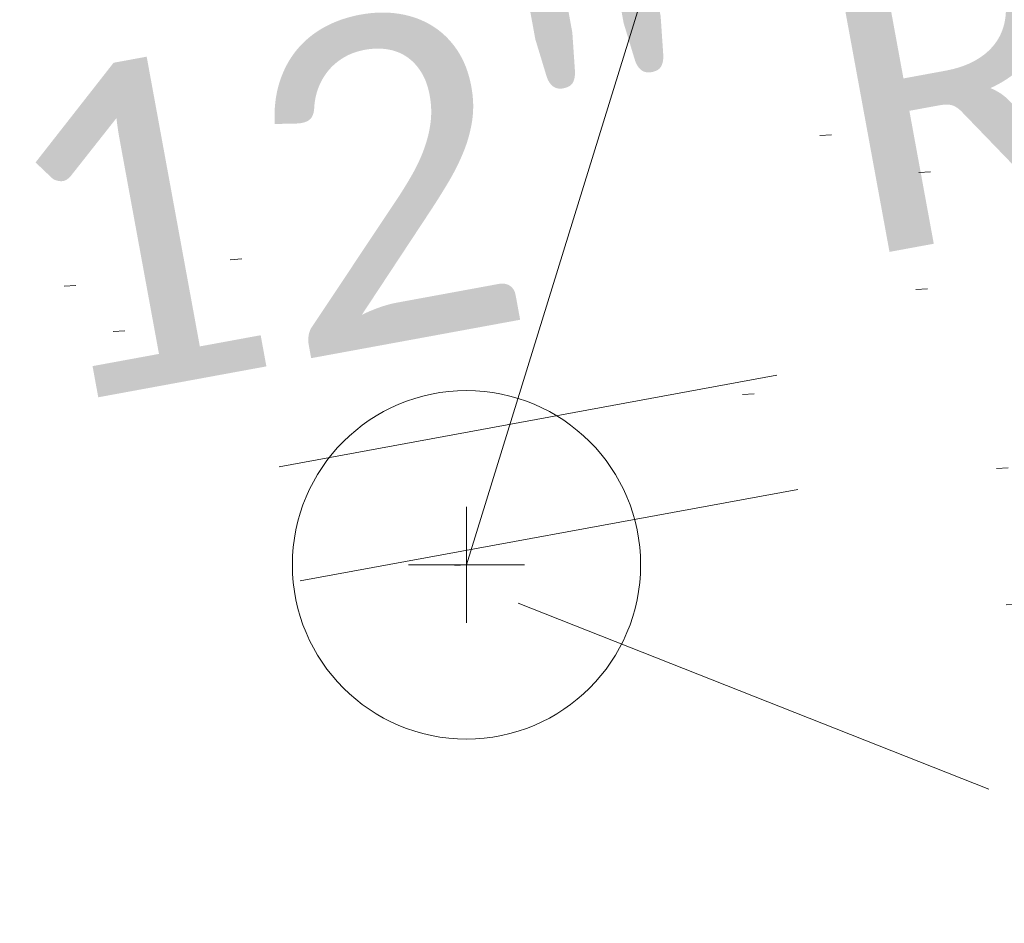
# Model space of a CAD drawing. Extents: x 413123 to 1465301, y 377724 to 504150.
# Tile 87 of 256: x 1463401 to 1463410, y 433210 to 433218. Entities that reach past the tile are written whole.
import ezdxf

# ---------------------------------------------------------------- set-up
doc = ezdxf.new("R2010")
doc.units = 0
doc.header["$MEASUREMENT"] = 0
for name, pattern in [('CENTER LINE DOUBLE SOLID', [0]), ('DGN Style 1', [8.732639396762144, 0.01453018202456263, -8.71810921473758]), ('DGN Style 3', [20.34225483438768, 14.53018202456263, -5.812072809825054]), ('DGN Style 5', [10.171127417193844, 4.35905460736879, -5.812072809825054])]:
    doc.linetypes.add(name, pattern=pattern)
for name, color, linetype, lineweight in [('DR_X_Storm_Sewer', 151, 'DGN Style 5', 0), ('DR_X_Text', 7, 'Continuous', 0), ('GE_X_Cells', 40, 'Continuous', 0), ('PM_X_CL_Double_Solid', 40, 'CENTER LINE DOUBLE SOLID', 0), ('PV_X_Curb', 120, 'DGN Style 1', 0), ('PV_X_EOP', 7, 'DGN Style 3', 0), ('PV_X_Walk', 120, 'DGN Style 5', 0)]:
    doc.layers.add(name, color=color, linetype=linetype, lineweight=lineweight)
doc.layers.add('SV_Observation (Construction)', color=97, linetype='DGN Style 1', lineweight=0, transparency=0.9)
doc.layers.add('SV_X_Shot_Marker (Construction)', color=40, linetype='Continuous', lineweight=0, transparency=0.5)
doc.styles.add('X_Straight-Normal LS 0.50', font='calibril.ttf', dxfattribs={"height": 0.13999972})

# ---------------------------------------------------------------- blocks, each defined once
blk = doc.blocks.new('SVPT_2828')
at = {"layer": 'SV_X_Shot_Marker (Construction)', "transparency": 33554495}
for p, q in [((1.455191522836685e-11, 0.02499999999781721), (1.455191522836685e-11, -0.02500000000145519)), ((-0.02499999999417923, 0), (0.02500000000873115, 0))]:
    blk.add_line(p, q, dxfattribs=at)
blk.add_point((1.455191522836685e-11, 0), dxfattribs=at)
blk = doc.blocks.new('PC_79')
at = {"layer": 'GE_X_Cells', "color": 52, "linetype": 'Continuous', "lineweight": 0}
blk.add_circle((1.455191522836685e-11, 0), 0.075, dxfattribs=at)

msp = doc.modelspace()

# ---------------------------------------------------------------- linework, layer by layer
at = {"layer": 'DR_X_Storm_Sewer'}
for p, q in [((1463417.7085773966, 433216.8592482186, 572.1412678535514), (1463382.7057670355, 433210.4314338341, 572.1412678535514)), ((1463417.8891943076, 433215.8756946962, 572.1412678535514), (1463382.8863839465, 433209.4478803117, 572.1412678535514))]:
    msp.add_line(p, q, dxfattribs=at)
at = {"layer": 'PM_X_CL_Double_Solid', "extrusion": (-0.0008370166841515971, 0.004423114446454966, 0.9999898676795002), "elevation": 1263.666290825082, "flags": 128}
msp.add_lwpolyline([(1463407.952801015, 433223.9280147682), (1463406.618943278, 433217.2829012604), (1463404.997703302, 433212.0384904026)], dxfattribs=at)
at = {"layer": 'PV_X_Curb'}
for points, knots in [([(1463034.114341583, 433358.5354235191, 570.967442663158), (1463034.382762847, 433357.8525596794, 570.9829174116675), (1463034.902669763, 433356.6746703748, 570.9791408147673), (1463036.322057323, 433354.5205973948, 570.6849760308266), (1463037.748960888, 433352.2020754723, 570.6878951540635), (1463040.018756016, 433349.1857511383, 570.9427811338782), (1463042.639031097, 433346.7780487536, 570.7955674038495), (1463044.970687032, 433345.5933757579, 570.8824061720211), (1463045.921303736, 433345.2188641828, 570.878208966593), (1463051.106075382, 433343.1762354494, 570.8553169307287), (1463056.290847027, 433341.1336067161, 570.8324248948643), (1463061.475618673, 433339.0909779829, 570.809532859), (1463062.018547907, 433338.9041474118, 570.7725412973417), (1463062.561477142, 433338.7173168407, 570.7355497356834), (1463063.104406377, 433338.5304862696, 570.6985581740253), (1463069.657625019, 433335.9461940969, 570.7210719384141), (1463076.21084366, 433333.3619019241, 570.7435857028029), (1463082.764062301, 433330.7776097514, 570.7660994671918), (1463087.246478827, 433329.0023655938, 570.8028168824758), (1463091.728895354, 433327.2271214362, 570.8395342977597), (1463096.211311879, 433325.4518772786, 570.8762517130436), (1463096.878442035, 433325.1897515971, 570.9638925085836), (1463097.545572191, 433324.9276259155, 571.0515333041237), (1463098.212702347, 433324.6655002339, 571.1391740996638), (1463104.831686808, 433322.094946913, 571.1640382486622), (1463111.45067127, 433319.524393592, 571.1889023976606), (1463118.069655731, 433316.953840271, 571.2137665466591), (1463125.957183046, 433313.9138789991, 571.1851535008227), (1463133.844710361, 433310.8739177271, 571.1565404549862), (1463141.732237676, 433307.8339564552, 571.1279274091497), (1463145.767175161, 433306.241790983, 571.1313455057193), (1463149.802112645, 433304.6496255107, 571.134763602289), (1463153.83705013, 433303.0574600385, 571.1381816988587), (1463154.355066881, 433302.8054079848, 571.0924572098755), (1463154.873083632, 433302.5533559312, 571.0467327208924), (1463155.391100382, 433302.3013038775, 571.0010082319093), (1463159.740180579, 433300.5574304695, 571.007755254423), (1463164.089260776, 433298.8135570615, 571.0145022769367), (1463168.438340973, 433297.0696836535, 571.0212492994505), (1463173.76020955, 433294.9893866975, 571.0517121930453), (1463179.082078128, 433292.9090897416, 571.0821750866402), (1463184.403946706, 433290.8287927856, 571.1126379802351), (1463184.927832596, 433290.6024130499, 571.183469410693), (1463185.451718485, 433290.3760333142, 571.254300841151), (1463185.975604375, 433290.1496535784, 571.3251322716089), (1463193.283059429, 433287.4009373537, 571.3274320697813), (1463200.590514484, 433284.6522211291, 571.3297318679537), (1463207.897969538, 433281.9035049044, 571.3320316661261), (1463214.611583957, 433279.3049910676, 571.3660593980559), (1463221.325198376, 433276.7064772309, 571.4000871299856), (1463228.038812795, 433274.1079633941, 571.4341148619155), (1463234.876881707, 433271.4003319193, 571.5030017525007), (1463241.714950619, 433268.6927004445, 571.5718886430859), (1463248.553019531, 433265.9850689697, 571.6407755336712), (1463252.53367608, 433264.4224603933, 571.6987979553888), (1463256.514332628, 433262.8598518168, 571.7568203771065), (1463260.494989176, 433261.2972432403, 571.8148427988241), (1463261.18962272, 433261.0748617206, 571.7422662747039), (1463261.884256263, 433260.8524802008, 571.6696897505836), (1463262.578889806, 433260.6300986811, 571.5971132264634), (1463267.974277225, 433258.4984942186, 571.5913249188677), (1463273.369664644, 433256.3668897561, 571.5855366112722), (1463278.765052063, 433254.2352852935, 571.5797483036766), (1463284.039124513, 433252.1341649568, 571.626583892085), (1463289.313196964, 433250.0330446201, 571.6734194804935), (1463294.587269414, 433247.9319242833, 571.7202550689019), (1463295.147837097, 433247.7325865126, 571.8045569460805), (1463295.70840478, 433247.533248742, 571.8888588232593), (1463296.268972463, 433247.3339109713, 571.9731607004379), (1463303.262539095, 433244.6091737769, 572.0038664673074), (1463310.256105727, 433241.8844365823, 572.034572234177), (1463317.249672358, 433239.1596993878, 572.0652780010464), (1463324.8255847, 433236.206749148, 572.1003223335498), (1463332.401497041, 433233.2537989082, 572.1353666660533), (1463339.977409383, 433230.3008486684, 572.1704109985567), (1463346.624217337, 433227.6724527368, 572.1699621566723), (1463353.271025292, 433225.044056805, 572.1695133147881), (1463359.917833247, 433222.4156608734, 572.1690644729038), (1463363.666535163, 433220.9685334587, 572.1740861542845), (1463367.415237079, 433219.521406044, 572.1791078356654), (1463371.163938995, 433218.0742786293, 572.1841295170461), (1463371.754596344, 433217.8301906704, 572.1047293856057), (1463372.345253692, 433217.5861027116, 572.0253292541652), (1463372.935911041, 433217.3420147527, 571.9459291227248), (1463380.338603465, 433214.4611246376, 571.9041823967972), (1463387.741295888, 433211.5802345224, 571.8624356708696), (1463395.143988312, 433208.6993444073, 571.8206889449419), (1463403.121855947, 433205.5721027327, 571.8539167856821), (1463411.099723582, 433202.4448610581, 571.8871446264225), (1463419.077591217, 433199.3176193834, 571.9203724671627), (1463419.407565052, 433199.1647159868, 571.9396248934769), (1463419.737538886, 433199.0118125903, 571.9588773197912), (1463420.067512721, 433198.8589091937, 571.9781297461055)], [0, 0, 0, 0, 0.004163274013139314, 0.007301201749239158, 0.0146979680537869, 0.01957460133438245, 0.02877745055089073, 0.03448275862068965, 0.03448275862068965, 0.03448275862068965, 0.06896551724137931, 0.06896551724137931, 0.06896551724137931, 0.1034482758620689, 0.1034482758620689, 0.1034482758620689, 0.1379310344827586, 0.1379310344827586, 0.1379310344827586, 0.1724137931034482, 0.1724137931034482, 0.1724137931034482, 0.2068965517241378, 0.2068965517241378, 0.2068965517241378, 0.2413793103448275, 0.2413793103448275, 0.2413793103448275, 0.2758620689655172, 0.2758620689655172, 0.2758620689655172, 0.3103448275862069, 0.3103448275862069, 0.3103448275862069, 0.3448275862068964, 0.3448275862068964, 0.3448275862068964, 0.3793103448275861, 0.3793103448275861, 0.3793103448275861, 0.4137931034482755, 0.4137931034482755, 0.4137931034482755, 0.4482758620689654, 0.4482758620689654, 0.4482758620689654, 0.4827586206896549, 0.4827586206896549, 0.4827586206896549, 0.5172413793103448, 0.5172413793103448, 0.5172413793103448, 0.5517241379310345, 0.5517241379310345, 0.5517241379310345, 0.5862068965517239, 0.5862068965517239, 0.5862068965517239, 0.6206896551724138, 0.6206896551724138, 0.6206896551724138, 0.6551724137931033, 0.6551724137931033, 0.6551724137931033, 0.6896551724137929, 0.6896551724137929, 0.6896551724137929, 0.7241379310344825, 0.7241379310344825, 0.7241379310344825, 0.7586206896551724, 0.7586206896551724, 0.7586206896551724, 0.7931034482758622, 0.7931034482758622, 0.7931034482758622, 0.8275862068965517, 0.8275862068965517, 0.8275862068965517, 0.8620689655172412, 0.8620689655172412, 0.8620689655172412, 0.8965517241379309, 0.8965517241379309, 0.8965517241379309, 0.9310344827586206, 0.9310344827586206, 0.9310344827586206, 0.9655172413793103, 0.9655172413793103, 0.9655172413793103, 1, 1, 1, 1]), ([(1463694.730807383, 433042.1012902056, 573.2000085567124), (1463688.122071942, 433044.6665198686, 573.2117681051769), (1463681.5133365, 433047.2317495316, 573.2235276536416), (1463674.904601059, 433049.7969791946, 573.2352872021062), (1463669.906627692, 433051.7384291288, 573.2422034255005), (1463664.908654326, 433053.679879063, 573.249119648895), (1463659.910680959, 433055.6213289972, 573.2560358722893), (1463659.31440991, 433055.8530469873, 573.3282538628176), (1463658.718138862, 433056.0847649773, 573.400471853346), (1463658.121867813, 433056.3164829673, 573.4726898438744), (1463656.811811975, 433056.8455353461, 573.4691755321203), (1463655.501756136, 433057.3745877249, 573.4656612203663), (1463654.191700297, 433057.9036401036, 573.4621469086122), (1463647.078403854, 433060.7016199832, 573.4311409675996), (1463639.965107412, 433063.4995998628, 573.4001350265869), (1463632.851810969, 433066.2975797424, 573.3691290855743), (1463626.603526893, 433068.7760307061, 573.3262890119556), (1463620.355242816, 433071.25448167, 573.2834489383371), (1463614.10695874, 433073.7329326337, 573.2406088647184), (1463606.821724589, 433076.5483492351, 573.1778320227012), (1463599.536490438, 433079.3637658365, 573.1150551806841), (1463592.251256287, 433082.1791824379, 573.052278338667), (1463585.048675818, 433085.0513616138, 572.9767093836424), (1463577.846095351, 433087.9235407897, 572.901140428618), (1463570.643514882, 433090.7957199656, 572.8255714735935), (1463568.520856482, 433091.6009161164, 572.8136526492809), (1463566.398198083, 433092.4061122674, 572.8017338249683), (1463564.275539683, 433093.2113084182, 572.7898150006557), (1463563.658286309, 433093.4932407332, 572.723361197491), (1463563.041032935, 433093.7751730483, 572.6569073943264), (1463562.423779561, 433094.0571053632, 572.5904535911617), (1463557.897842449, 433095.8076798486, 572.5495712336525), (1463553.371905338, 433097.5582543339, 572.5086888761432), (1463548.845968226, 433099.3088288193, 572.4678065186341), (1463541.746736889, 433102.0973839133, 572.4116307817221), (1463534.647505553, 433104.8859390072, 572.3554550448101), (1463527.548274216, 433107.6744941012, 572.2992793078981), (1463527.099574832, 433107.8541490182, 572.3819727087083), (1463526.650875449, 433108.0338039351, 572.4646661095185), (1463526.202176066, 433108.2134588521, 572.5473595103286), (1463518.442801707, 433111.2934591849, 572.5872886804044), (1463510.683427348, 433114.3734595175, 572.6272178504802), (1463502.924052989, 433117.4534598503, 572.6671470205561), (1463495.101662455, 433120.5759616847, 572.6180249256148), (1463487.279271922, 433123.6984635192, 572.5689028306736), (1463479.456881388, 433126.8209653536, 572.5197807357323), (1463474.540841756, 433128.7396558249, 572.5305568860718), (1463469.624802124, 433130.6583462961, 572.5413330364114), (1463464.708762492, 433132.5770367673, 572.5521091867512), (1463464.15178183, 433132.7738995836, 572.4839343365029), (1463463.594801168, 433132.9707623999, 572.4157594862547), (1463463.037820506, 433133.1676252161, 572.3475846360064), (1463455.395093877, 433136.1460172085, 572.2965798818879), (1463447.752367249, 433139.1244092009, 572.2455751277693), (1463440.10964062, 433142.1028011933, 572.1945703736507), (1463439.463345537, 433142.3911085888, 572.2249332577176), (1463438.817050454, 433142.6794159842, 572.2552961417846), (1463438.170755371, 433142.9677233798, 572.2856590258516), (1463431.589276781, 433145.5431962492, 572.3185177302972), (1463425.007798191, 433148.1186691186, 572.351376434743), (1463418.4263196, 433150.6941419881, 572.3842351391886), (1463413.565512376, 433152.6091060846, 572.3506952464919), (1463408.704705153, 433154.5240701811, 572.3171553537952), (1463403.843897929, 433156.4390342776, 572.2836154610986), (1463402.295983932, 433157.0721267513, 572.2966227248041), (1463400.748069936, 433157.7052192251, 572.3096299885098), (1463399.20015594, 433158.3383116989, 572.3226372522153), (1463398.571326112, 433158.6030358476, 572.2531442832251), (1463397.942496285, 433158.8677599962, 572.1836513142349), (1463397.313666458, 433159.1324841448, 572.1141583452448), (1463389.499427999, 433162.1494767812, 572.1431257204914), (1463381.68518954, 433165.1664694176, 572.172093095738), (1463373.87095108, 433168.1834620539, 572.2010604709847), (1463373.202610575, 433168.4242856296, 572.2485422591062), (1463372.53427007, 433168.6651092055, 572.2960240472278), (1463371.865929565, 433168.9059327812, 572.3435058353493), (1463366.852918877, 433170.8940812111, 572.309207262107), (1463361.839908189, 433172.882229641, 572.2749086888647), (1463356.826897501, 433174.8703780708, 572.2406101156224), (1463350.263613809, 433177.4130764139, 572.2105829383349), (1463343.700330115, 433179.955774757, 572.1805557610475), (1463337.137046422, 433182.4984731, 572.1505285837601), (1463332.732110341, 433184.1753668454, 572.1399057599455), (1463328.327174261, 433185.8522605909, 572.129282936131), (1463323.922238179, 433187.5291543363, 572.1186601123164), (1463323.550514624, 433187.6736224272, 572.0672464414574), (1463323.17879107, 433187.8180905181, 572.0158327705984), (1463322.807067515, 433187.9625586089, 571.9644190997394), (1463314.242457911, 433191.4677850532, 571.9189611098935), (1463305.677848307, 433194.9730114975, 571.8735031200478), (1463297.113238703, 433198.4782379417, 571.8280451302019), (1463296.447798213, 433198.6498683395, 571.8729159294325), (1463295.782357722, 433198.8214987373, 571.917786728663), (1463295.116917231, 433198.9931291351, 571.9626575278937), (1463288.43623397, 433201.6173953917, 571.9595616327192), (1463281.755550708, 433204.2416616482, 571.9564657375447), (1463275.074867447, 433206.8659279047, 571.9533698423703), (1463270.698621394, 433208.5836220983, 571.955071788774), (1463266.322375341, 433210.3013162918, 571.9567737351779), (1463261.946129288, 433212.0190104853, 571.9584756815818), (1463261.255964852, 433212.2907585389, 571.8814296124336), (1463260.565800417, 433212.5625065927, 571.8043835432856), (1463259.875635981, 433212.8342546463, 571.7273374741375), (1463253.221984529, 433215.4661261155, 571.684237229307), (1463246.568333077, 433218.0979975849, 571.6411369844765), (1463239.914681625, 433220.7298690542, 571.5980367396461), (1463232.697418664, 433223.5591135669, 571.584901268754), (1463225.480155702, 433226.3883580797, 571.5717657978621), (1463218.262892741, 433229.2176025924, 571.5586303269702), (1463212.689928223, 433231.3845503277, 571.501804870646), (1463207.116963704, 433233.5514980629, 571.4449794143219), (1463201.543999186, 433235.7184457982, 571.3881539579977), (1463197.702392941, 433237.2969398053, 571.3824755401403), (1463193.860786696, 433238.8754338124, 571.376797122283), (1463190.01918045, 433240.4539278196, 571.3711187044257), (1463189.420555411, 433240.6641899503, 571.4587546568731), (1463188.821930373, 433240.874452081, 571.5463906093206), (1463188.223305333, 433241.0847142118, 571.6340265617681), (1463185.054584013, 433242.3131517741, 571.6250500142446), (1463181.885862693, 433243.5415893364, 571.6160734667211), (1463178.717141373, 433244.7700268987, 571.6070969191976), (1463171.181422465, 433247.7347391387, 571.5342143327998), (1463163.645703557, 433250.6994513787, 571.4613317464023), (1463156.10998465, 433253.6641636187, 571.3884491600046), (1463148.761307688, 433256.5197229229, 571.322577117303), (1463141.412630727, 433259.3752822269, 571.2567050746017), (1463134.063953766, 433262.2308415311, 571.1908330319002), (1463126.984343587, 433264.9936274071, 571.2120531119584), (1463119.904733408, 433267.756413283, 571.2332731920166), (1463112.82512323, 433270.519199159, 571.2544932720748), (1463106.948373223, 433272.8554993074, 571.272380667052), (1463101.071623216, 433275.1917994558, 571.290268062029), (1463095.19487321, 433277.5280996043, 571.3081554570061), (1463087.382378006, 433280.5556578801, 571.2445784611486), (1463079.569882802, 433283.583216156, 571.1810014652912), (1463071.757387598, 433286.6107744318, 571.1174244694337), (1463067.011834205, 433288.4980060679, 571.0790224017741), (1463062.266280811, 433290.385237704, 571.0406203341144), (1463057.520727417, 433292.27246934, 571.0022182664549), (1463052.596696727, 433294.1302708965, 570.9741905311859), (1463047.672666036, 433295.988072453, 570.946162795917), (1463042.748635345, 433297.8458740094, 570.9181350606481), (1463040.996474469, 433298.028892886, 570.6600759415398), (1463037.884741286, 433298.0614564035, 570.3732611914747), (1463033.533792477, 433297.4811137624, 570.213053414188), (1463028.578927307, 433295.8351240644, 570.8846791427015), (1463025.750437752, 433293.3300609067, 570.5443428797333), (1463024.222435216, 433291.00068514, 570.5092220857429), (1463023.412434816, 433289.7658735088, 570.490604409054), (1463022.602434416, 433288.5310618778, 570.4719867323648), (1463021.792434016, 433287.2962502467, 570.4533690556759), (1463021.001432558, 433285.3732457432, 570.5012869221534), (1463020.2104311, 433283.4502412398, 570.549204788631), (1463019.419429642, 433281.5272367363, 570.5971226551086), (1463018.531487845, 433279.3825151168, 570.6481372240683), (1463017.643546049, 433277.2377934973, 570.6991517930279), (1463016.755604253, 433275.0930718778, 570.7501663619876), (1463014.741467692, 433270.0950215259, 570.9656913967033), (1463012.727331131, 433265.096971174, 571.181216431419), (1463010.71319457, 433260.0989208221, 571.3967414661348)], [0, 0, 0, 0, 0.01923076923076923, 0.01923076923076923, 0.01923076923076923, 0.03846153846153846, 0.03846153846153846, 0.03846153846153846, 0.05769230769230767, 0.05769230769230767, 0.05769230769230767, 0.07692307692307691, 0.07692307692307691, 0.07692307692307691, 0.09615384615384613, 0.09615384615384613, 0.09615384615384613, 0.1153846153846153, 0.1153846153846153, 0.1153846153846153, 0.1346153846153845, 0.1346153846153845, 0.1346153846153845, 0.1538461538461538, 0.1538461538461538, 0.1538461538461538, 0.1730769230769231, 0.1730769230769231, 0.1730769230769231, 0.1923076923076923, 0.1923076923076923, 0.1923076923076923, 0.2115384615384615, 0.2115384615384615, 0.2115384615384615, 0.2307692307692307, 0.2307692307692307, 0.2307692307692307, 0.25, 0.25, 0.25, 0.269230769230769, 0.269230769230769, 0.269230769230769, 0.2884615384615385, 0.2884615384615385, 0.2884615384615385, 0.3076923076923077, 0.3076923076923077, 0.3076923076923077, 0.3269230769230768, 0.3269230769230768, 0.3269230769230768, 0.3461538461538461, 0.3461538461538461, 0.3461538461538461, 0.3653846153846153, 0.3653846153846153, 0.3653846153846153, 0.3846153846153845, 0.3846153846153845, 0.3846153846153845, 0.4038461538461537, 0.4038461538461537, 0.4038461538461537, 0.423076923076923, 0.423076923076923, 0.423076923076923, 0.4423076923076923, 0.4423076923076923, 0.4423076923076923, 0.4615384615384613, 0.4615384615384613, 0.4615384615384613, 0.4807692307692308, 0.4807692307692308, 0.4807692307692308, 0.5, 0.5, 0.5, 0.5192307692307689, 0.5192307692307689, 0.5192307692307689, 0.538461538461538, 0.538461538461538, 0.538461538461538, 0.5576923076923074, 0.5576923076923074, 0.5576923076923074, 0.576923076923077, 0.576923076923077, 0.576923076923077, 0.5961538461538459, 0.5961538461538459, 0.5961538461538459, 0.6153846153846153, 0.6153846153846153, 0.6153846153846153, 0.6346153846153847, 0.6346153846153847, 0.6346153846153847, 0.6538461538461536, 0.6538461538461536, 0.6538461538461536, 0.673076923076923, 0.673076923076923, 0.673076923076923, 0.6923076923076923, 0.6923076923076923, 0.6923076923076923, 0.7115384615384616, 0.7115384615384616, 0.7115384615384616, 0.7307692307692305, 0.7307692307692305, 0.7307692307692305, 0.7499999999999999, 0.7499999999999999, 0.7499999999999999, 0.7692307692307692, 0.7692307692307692, 0.7692307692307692, 0.7884615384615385, 0.7884615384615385, 0.7884615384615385, 0.8076923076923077, 0.8076923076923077, 0.8076923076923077, 0.826923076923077, 0.826923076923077, 0.826923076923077, 0.846153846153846, 0.846153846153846, 0.846153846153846, 0.8653846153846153, 0.8653846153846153, 0.8653846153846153, 0.8846153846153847, 0.8846153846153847, 0.8846153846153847, 0.9038461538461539, 0.9038461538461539, 0.9038461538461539, 0.9087225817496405, 0.9125585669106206, 0.9159702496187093, 0.9230769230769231, 0.9230769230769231, 0.9230769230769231, 0.9423076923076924, 0.9423076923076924, 0.9423076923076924, 0.9615384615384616, 0.9615384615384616, 0.9615384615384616, 0.9807692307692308, 0.9807692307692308, 0.9807692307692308, 1, 1, 1, 1])]:
    msp.add_open_spline(points, degree=3, knots=knots, dxfattribs=at)
at = {"layer": 'PV_X_EOP'}
for points, knots in [([(1463033.539703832, 433358.668730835, 570.9312826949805), (1463033.78085339, 433357.7791180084, 570.9319642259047), (1463034.311810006, 433356.414696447, 570.9129230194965), (1463035.936664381, 433354.210215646, 570.7574772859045), (1463037.392149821, 433351.9520015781, 570.7191112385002), (1463039.598433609, 433348.7987445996, 570.7996873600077), (1463042.441302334, 433346.5539274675, 570.6747714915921), (1463044.712350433, 433345.0075174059, 570.6881225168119), (1463045.691659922, 433344.6760572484, 570.6008205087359), (1463046.330306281, 433344.4598990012, 570.5438874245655), (1463046.96895264, 433344.243740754, 570.486954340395), (1463047.607598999, 433344.0275825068, 570.4300212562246), (1463047.46569072, 433343.5095853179, 570.4737916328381), (1463047.32378244, 433342.9915881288, 570.5175620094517), (1463047.181874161, 433342.4735909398, 570.5613323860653), (1463047.962688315, 433342.1715041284, 570.5523071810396), (1463048.74350247, 433341.8694173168, 570.5432819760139), (1463049.524316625, 433341.5673305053, 570.5342567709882), (1463049.723445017, 433342.0454324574, 570.5031497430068), (1463049.92257341, 433342.5235344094, 570.4720427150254), (1463050.121701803, 433343.0016363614, 570.4409356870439), (1463054.363252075, 433341.3299102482, 570.4898514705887), (1463058.604802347, 433339.658184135, 570.5387672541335), (1463062.84635262, 433337.9864580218, 570.5876830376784), (1463069.380437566, 433335.4247592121, 570.6248076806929), (1463075.914522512, 433332.8630604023, 570.6619323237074), (1463082.448607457, 433330.3013615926, 570.699056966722), (1463087.637972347, 433328.22388055, 570.7205322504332), (1463092.827337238, 433326.1463995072, 570.7420075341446), (1463098.016702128, 433324.0689184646, 570.7634828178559), (1463104.657268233, 433321.5116641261, 570.769767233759), (1463111.297834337, 433318.9544097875, 570.7760516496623), (1463117.938400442, 433316.3971554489, 570.7823360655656), (1463125.924840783, 433313.2674390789, 570.73748834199), (1463133.911281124, 433310.1377227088, 570.6926406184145), (1463141.897721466, 433307.0080063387, 570.647792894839), (1463141.717745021, 433306.5125578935, 570.6799613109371), (1463141.537768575, 433306.0171094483, 570.7121297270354), (1463141.35779213, 433305.5216610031, 570.7442981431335), (1463142.229950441, 433305.2201381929, 570.7485050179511), (1463143.102108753, 433304.9186153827, 570.7527118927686), (1463143.974267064, 433304.6170925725, 570.7569187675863), (1463144.185348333, 433305.0788176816, 570.735481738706), (1463144.396429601, 433305.5405427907, 570.7140447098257), (1463144.607510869, 433306.0022678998, 570.6926076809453), (1463147.58473388, 433304.8543661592, 570.7341019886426), (1463150.56195689, 433303.7064644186, 570.7755962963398), (1463153.539179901, 433302.558562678, 570.817090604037), (1463158.44037952, 433300.5705139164, 570.826934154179), (1463163.341579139, 433298.5824651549, 570.8367777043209), (1463168.242778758, 433296.5944163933, 570.8466212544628), (1463174.091388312, 433294.2251577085, 570.8787504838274), (1463179.939997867, 433291.8558990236, 570.9108797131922), (1463185.788607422, 433289.4866403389, 570.9430089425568), (1463193.090936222, 433286.8080451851, 571.0096381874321), (1463200.393265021, 433284.1294500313, 571.0762674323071), (1463207.695593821, 433281.4508548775, 571.1428966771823), (1463214.34865388, 433278.828976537, 571.1804566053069), (1463221.001713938, 433276.2070981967, 571.2180165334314), (1463227.654773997, 433273.5852198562, 571.2555764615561), (1463234.593717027, 433270.8614597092, 571.311327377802), (1463241.532660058, 433268.1376995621, 571.3670782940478), (1463248.471603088, 433265.413939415, 571.4228292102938), (1463251.006317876, 433264.4249023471, 571.4376305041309), (1463253.541032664, 433263.4358652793, 571.452431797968), (1463256.075747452, 433262.4468282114, 571.4672330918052), (1463255.94008792, 433261.9072334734, 571.4705339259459), (1463255.804428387, 433261.3676387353, 571.4738347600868), (1463255.668768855, 433260.8280439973, 571.4771355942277), (1463256.445551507, 433260.5848901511, 571.4871075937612), (1463257.222334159, 433260.3417363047, 571.4970795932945), (1463257.999116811, 433260.0985824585, 571.507051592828), (1463258.226294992, 433260.5106164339, 571.4958264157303), (1463258.453473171, 433260.9226504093, 571.4846012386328), (1463258.680651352, 433261.3346843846, 571.4733760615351), (1463259.925804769, 433260.8493021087, 571.4829525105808), (1463261.170958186, 433260.3639198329, 571.4925289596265), (1463262.416111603, 433259.878537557, 571.5021054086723), (1463267.791649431, 433257.7869022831, 571.5241727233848), (1463273.167187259, 433255.6952670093, 571.5462400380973), (1463278.542725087, 433253.6036317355, 571.5683073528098), (1463284.352399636, 433251.3217999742, 571.5814787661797), (1463290.162074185, 433249.039968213, 571.5946501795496), (1463295.971748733, 433246.7581364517, 571.6078215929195), (1463302.949122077, 433244.0521724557, 571.6351321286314), (1463309.926495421, 433241.3462084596, 571.6624426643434), (1463316.903868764, 433238.6402444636, 571.6897532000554), (1463324.563747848, 433235.6405621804, 571.7285381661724), (1463332.223626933, 433232.6408798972, 571.7673231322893), (1463339.883506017, 433229.641197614, 571.8061080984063), (1463346.449952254, 433227.0690864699, 571.8205958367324), (1463353.01639849, 433224.4969753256, 571.8350835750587), (1463359.582844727, 433221.9248641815, 571.8495713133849), (1463363.961849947, 433220.2403229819, 571.8408310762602), (1463368.340855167, 433218.5557817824, 571.8320908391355), (1463372.719860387, 433216.8712405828, 571.8233506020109), (1463380.126525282, 433213.9587859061, 571.7905530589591), (1463387.533190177, 433211.0463312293, 571.7577555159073), (1463394.939855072, 433208.1338765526, 571.7249579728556), (1463402.425974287, 433205.1637758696, 571.7534560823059), (1463409.912093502, 433202.1936751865, 571.7819541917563), (1463417.398212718, 433199.2235745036, 571.8104523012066), (1463417.229394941, 433198.7682275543, 571.8194733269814), (1463417.060577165, 433198.3128806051, 571.8284943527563), (1463416.891759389, 433197.8575336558, 571.8375153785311), (1463417.692446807, 433197.4966240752, 571.8487103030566), (1463418.493134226, 433197.1357144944, 571.859905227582), (1463419.293821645, 433196.7748049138, 571.8711001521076), (1463419.475032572, 433197.247288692, 571.8477905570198), (1463419.6562435, 433197.7197724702, 571.8244809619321), (1463419.837454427, 433198.1922562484, 571.8011713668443), (1463419.83781155, 433198.2226624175, 571.7953862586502), (1463419.838168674, 433198.2530685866, 571.789601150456), (1463419.838525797, 433198.2834747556, 571.7838160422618)], [0, 0, 0, 0, 0.003968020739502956, 0.006425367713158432, 0.01199892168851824, 0.01581541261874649, 0.02326256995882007, 0.02777777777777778, 0.02777777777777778, 0.02777777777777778, 0.05555555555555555, 0.05555555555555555, 0.05555555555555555, 0.08333333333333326, 0.08333333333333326, 0.08333333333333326, 0.1111111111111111, 0.1111111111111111, 0.1111111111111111, 0.1388888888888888, 0.1388888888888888, 0.1388888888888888, 0.1666666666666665, 0.1666666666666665, 0.1666666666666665, 0.1944444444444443, 0.1944444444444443, 0.1944444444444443, 0.2222222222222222, 0.2222222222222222, 0.2222222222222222, 0.25, 0.25, 0.25, 0.2777777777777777, 0.2777777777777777, 0.2777777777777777, 0.3055555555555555, 0.3055555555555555, 0.3055555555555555, 0.333333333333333, 0.333333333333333, 0.333333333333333, 0.3611111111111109, 0.3611111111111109, 0.3611111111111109, 0.3888888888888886, 0.3888888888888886, 0.3888888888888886, 0.4166666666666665, 0.4166666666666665, 0.4166666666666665, 0.4444444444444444, 0.4444444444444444, 0.4444444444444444, 0.472222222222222, 0.472222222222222, 0.472222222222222, 0.5, 0.5, 0.5, 0.5277777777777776, 0.5277777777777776, 0.5277777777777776, 0.5555555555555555, 0.5555555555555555, 0.5555555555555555, 0.5833333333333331, 0.5833333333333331, 0.5833333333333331, 0.6111111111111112, 0.6111111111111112, 0.6111111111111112, 0.638888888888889, 0.638888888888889, 0.638888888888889, 0.6666666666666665, 0.6666666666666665, 0.6666666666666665, 0.6944444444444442, 0.6944444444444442, 0.6944444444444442, 0.722222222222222, 0.722222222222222, 0.722222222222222, 0.7499999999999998, 0.7499999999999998, 0.7499999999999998, 0.7777777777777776, 0.7777777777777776, 0.7777777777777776, 0.8055555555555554, 0.8055555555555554, 0.8055555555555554, 0.8333333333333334, 0.8333333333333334, 0.8333333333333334, 0.861111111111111, 0.861111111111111, 0.861111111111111, 0.8888888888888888, 0.8888888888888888, 0.8888888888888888, 0.9166666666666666, 0.9166666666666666, 0.9166666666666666, 0.9444444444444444, 0.9444444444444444, 0.9444444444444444, 0.9722222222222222, 0.9722222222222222, 0.9722222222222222, 1, 1, 1, 1]), ([(1463695.37345491, 433042.3269481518, 573.2056029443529), (1463695.118355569, 433042.4173281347, 573.1929567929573), (1463694.863256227, 433042.5077081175, 573.1803106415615), (1463694.608156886, 433042.5980881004, 573.1676644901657), (1463688.127196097, 433045.133574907, 573.1638691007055), (1463681.646235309, 433047.6690617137, 573.1600737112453), (1463675.165274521, 433050.2045485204, 573.1562783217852), (1463668.255959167, 433052.9440202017, 573.1540820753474), (1463661.346643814, 433055.6834918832, 573.1518858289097), (1463654.437328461, 433058.4229635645, 573.149689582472), (1463647.338400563, 433061.2071824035, 573.1301154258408), (1463640.239472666, 433063.9914012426, 573.1105412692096), (1463633.140544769, 433066.7756200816, 573.0909671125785), (1463626.823799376, 433069.2202639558, 573.0453158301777), (1463620.507053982, 433071.6649078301, 572.999664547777), (1463614.190308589, 433074.1095517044, 572.9540132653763), (1463606.930945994, 433076.9629614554, 572.8967218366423), (1463599.671583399, 433079.8163712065, 572.8394304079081), (1463592.412220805, 433082.6697809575, 572.7821389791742), (1463585.208613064, 433085.5359198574, 572.7224006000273), (1463578.005005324, 433088.4020587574, 572.6626622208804), (1463570.801397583, 433091.2681976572, 572.6029238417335), (1463563.539543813, 433094.1288766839, 572.5195568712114), (1463556.277690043, 433096.9895557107, 572.4361899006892), (1463549.015836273, 433099.8502347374, 572.3528229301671), (1463541.464235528, 433102.896740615, 572.3143753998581), (1463533.912634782, 433105.9432464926, 572.2759278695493), (1463526.361034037, 433108.9897523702, 572.2374803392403), (1463524.510466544, 433109.6486739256, 572.222419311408), (1463522.659899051, 433110.307595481, 572.2073582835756), (1463520.809331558, 433110.9665170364, 572.1922972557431), (1463520.996148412, 433111.478044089, 572.2051758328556), (1463521.182965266, 433111.9895711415, 572.2180544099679), (1463521.36978212, 433112.5010981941, 572.2309329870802), (1463520.520611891, 433112.8412018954, 572.2365752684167), (1463519.671441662, 433113.1813055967, 572.2422175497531), (1463518.822271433, 433113.5214092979, 572.2478598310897), (1463518.644435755, 433113.0349413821, 572.2388127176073), (1463518.466600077, 433112.5484734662, 572.229765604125), (1463518.288764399, 433112.0620055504, 572.2207184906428), (1463514.835464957, 433113.4033588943, 572.2367800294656), (1463511.382165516, 433114.7447122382, 572.2528415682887), (1463507.928866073, 433116.0860655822, 572.2689031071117), (1463493.594865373, 433121.7420238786, 572.2482959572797), (1463479.260864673, 433127.3979821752, 572.2276888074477), (1463464.926863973, 433133.0539404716, 572.2070816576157), (1463449.455525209, 433139.0728186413, 572.1640707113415), (1463433.984186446, 433145.0916968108, 572.1210597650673), (1463418.512847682, 433151.1105749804, 572.0780488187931), (1463413.328996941, 433153.1553309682, 572.0135393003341), (1463408.145146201, 433155.200086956, 571.9490297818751), (1463402.961295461, 433157.2448429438, 571.8845202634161), (1463403.132465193, 433157.7716799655, 571.9190447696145), (1463403.303634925, 433158.2985169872, 571.953569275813), (1463403.474804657, 433158.825354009, 571.9880937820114), (1463402.600267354, 433159.1613721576, 571.9863420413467), (1463401.725730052, 433159.4973903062, 571.984590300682), (1463400.851192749, 433159.8334084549, 571.9828385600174), (1463400.653049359, 433159.3552482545, 571.9439093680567), (1463400.454905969, 433158.8770880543, 571.9049801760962), (1463400.256762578, 433158.3989278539, 571.8660509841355), (1463399.322085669, 433158.774478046, 571.9116587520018), (1463398.387408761, 433159.150028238, 571.9572665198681), (1463397.452731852, 433159.5255784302, 572.0028742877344), (1463389.04126259, 433162.8168634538, 571.9920574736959), (1463380.629793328, 433166.1081484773, 571.9812406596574), (1463372.218324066, 433169.3994335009, 571.9704238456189), (1463367.156032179, 433171.3851717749, 571.9528553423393), (1463362.093740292, 433173.370910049, 571.9352868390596), (1463357.031448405, 433175.3566483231, 571.91771833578), (1463350.485608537, 433177.9162151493, 571.9032139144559), (1463343.93976867, 433180.4757819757, 571.8887094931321), (1463337.393928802, 433183.0353488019, 571.8742050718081), (1463332.955818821, 433184.7683232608, 571.8612483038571), (1463328.517708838, 433186.5012977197, 571.8482915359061), (1463324.079598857, 433188.2342721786, 571.835334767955), (1463307.834725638, 433194.592922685, 571.7755947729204), (1463291.58985242, 433200.9515731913, 571.7158547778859), (1463275.344979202, 433207.3102236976, 571.6561147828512), (1463270.255842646, 433209.3105723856, 571.6395679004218), (1463265.16670609, 433211.3109210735, 571.6230210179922), (1463260.077569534, 433213.3112697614, 571.6064741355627), (1463253.452444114, 433215.9179517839, 571.5595870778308), (1463246.827318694, 433218.5246338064, 571.5127000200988), (1463240.202193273, 433221.1313158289, 571.4658129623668), (1463232.962477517, 433223.9732301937, 571.4532933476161), (1463225.722761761, 433226.8151445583, 571.4407737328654), (1463218.483046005, 433229.6570589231, 571.4282541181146), (1463212.90690448, 433231.8646312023, 571.4088467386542), (1463207.330762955, 433234.0722034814, 571.3894393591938), (1463201.754621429, 433236.2797757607, 571.3700319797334), (1463194.142429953, 433239.2572758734, 571.3409586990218), (1463186.530238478, 433242.2347759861, 571.3118854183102), (1463178.918047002, 433245.2122760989, 571.2828121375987), (1463169.428496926, 433248.9128530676, 571.1919051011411), (1463159.93894685, 433252.6134300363, 571.1009980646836), (1463150.449396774, 433256.314007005, 571.0100910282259), (1463145.077359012, 433258.4557943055, 570.9673048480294), (1463139.70532125, 433260.5975816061, 570.9245186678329), (1463134.333283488, 433262.7393689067, 570.8817324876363), (1463132.297653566, 433263.5246301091, 570.8037126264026), (1463130.262023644, 433264.3098913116, 570.7256927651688), (1463128.226393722, 433265.0951525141, 570.6476729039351), (1463128.413443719, 433265.4813551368, 570.6980714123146), (1463128.600493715, 433265.8675577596, 570.748469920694), (1463128.787543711, 433266.2537603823, 570.7988684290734), (1463127.919822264, 433266.676285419, 570.7925938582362), (1463127.052100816, 433267.0988104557, 570.786319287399), (1463126.184379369, 433267.5213354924, 570.7800447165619), (1463126.004706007, 433267.0870623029, 570.7088488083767), (1463125.825032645, 433266.6527891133, 570.6376529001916), (1463125.645359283, 433266.2185159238, 570.5664569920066), (1463121.458270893, 433267.8591123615, 570.6667666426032), (1463117.271182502, 433269.4997087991, 570.7670762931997), (1463113.084094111, 433271.1403052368, 570.8673859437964), (1463107.189564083, 433273.4271367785, 570.8747985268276), (1463101.295034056, 433275.7139683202, 570.8822111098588), (1463095.400504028, 433278.0007998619, 570.88962369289), (1463087.576983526, 433281.0591137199, 570.8606773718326), (1463079.753463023, 433284.117427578, 570.8317310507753), (1463071.92994252, 433287.175741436, 570.8027847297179), (1463067.216062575, 433289.0371870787, 570.7609532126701), (1463062.502182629, 433290.8986327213, 570.7191216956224), (1463057.788302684, 433292.7600783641, 570.6772901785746), (1463055.438489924, 433293.6549933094, 570.597871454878), (1463053.088677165, 433294.5499082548, 570.5184527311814), (1463050.738864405, 433295.4448232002, 570.4390340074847), (1463050.919405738, 433295.974786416, 570.493206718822), (1463051.099947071, 433296.5047496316, 570.547379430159), (1463051.280488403, 433297.0347128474, 570.6015521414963), (1463050.479713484, 433297.3478403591, 570.5996470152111), (1463049.678938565, 433297.660967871, 570.5977418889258), (1463048.878163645, 433297.9740953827, 570.5958367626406), (1463048.616684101, 433297.4827268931, 570.554312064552), (1463048.355204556, 433296.9913584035, 570.5127873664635), (1463048.093725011, 433296.499989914, 570.471262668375), (1463046.16244202, 433297.1796919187, 570.4532430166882), (1463044.231159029, 433297.8593939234, 570.4352233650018), (1463042.299876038, 433298.5390959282, 570.4172037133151), (1463040.683227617, 433298.6270722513, 570.3881765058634), (1463037.665619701, 433298.5647521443, 570.3323767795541), (1463033.387011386, 433297.9238663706, 570.2772123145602), (1463028.240821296, 433296.3164198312, 570.1397972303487), (1463025.314393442, 433293.7317706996, 570.0019896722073), (1463023.773730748, 433291.3674614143, 569.9858104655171), (1463022.862373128, 433289.9688870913, 569.9762398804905), (1463021.951015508, 433288.5703127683, 569.966669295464), (1463021.039657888, 433287.1717384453, 569.9570987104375)], [0, 0, 0, 0, 0.02083333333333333, 0.02083333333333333, 0.02083333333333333, 0.04166666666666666, 0.04166666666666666, 0.04166666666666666, 0.06249999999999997, 0.06249999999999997, 0.06249999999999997, 0.08333333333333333, 0.08333333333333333, 0.08333333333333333, 0.1041666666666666, 0.1041666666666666, 0.1041666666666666, 0.1249999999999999, 0.1249999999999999, 0.1249999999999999, 0.1458333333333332, 0.1458333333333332, 0.1458333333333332, 0.1666666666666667, 0.1666666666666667, 0.1666666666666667, 0.1875, 0.1875, 0.1875, 0.2083333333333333, 0.2083333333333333, 0.2083333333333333, 0.2291666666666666, 0.2291666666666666, 0.2291666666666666, 0.2499999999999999, 0.2499999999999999, 0.2499999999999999, 0.2708333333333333, 0.2708333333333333, 0.2708333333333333, 0.2916666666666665, 0.2916666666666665, 0.2916666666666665, 0.3125, 0.3125, 0.3125, 0.3333333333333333, 0.3333333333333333, 0.3333333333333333, 0.3541666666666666, 0.3541666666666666, 0.3541666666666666, 0.375, 0.375, 0.375, 0.3958333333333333, 0.3958333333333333, 0.3958333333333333, 0.4166666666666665, 0.4166666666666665, 0.4166666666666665, 0.4374999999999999, 0.4374999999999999, 0.4374999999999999, 0.4583333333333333, 0.4583333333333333, 0.4583333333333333, 0.4791666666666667, 0.4791666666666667, 0.4791666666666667, 0.4999999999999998, 0.4999999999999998, 0.4999999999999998, 0.5208333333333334, 0.5208333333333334, 0.5208333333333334, 0.5416666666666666, 0.5416666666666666, 0.5416666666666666, 0.5624999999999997, 0.5624999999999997, 0.5624999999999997, 0.5833333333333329, 0.5833333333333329, 0.5833333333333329, 0.6041666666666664, 0.6041666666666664, 0.6041666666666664, 0.625, 0.625, 0.625, 0.6458333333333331, 0.6458333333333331, 0.6458333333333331, 0.6666666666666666, 0.6666666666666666, 0.6666666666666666, 0.6875, 0.6875, 0.6875, 0.7083333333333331, 0.7083333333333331, 0.7083333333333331, 0.7291666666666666, 0.7291666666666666, 0.7291666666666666, 0.75, 0.75, 0.75, 0.7708333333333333, 0.7708333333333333, 0.7708333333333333, 0.7916666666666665, 0.7916666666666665, 0.7916666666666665, 0.8125, 0.8125, 0.8125, 0.8333333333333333, 0.8333333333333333, 0.8333333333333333, 0.8541666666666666, 0.8541666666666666, 0.8541666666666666, 0.875, 0.875, 0.875, 0.8958333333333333, 0.8958333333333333, 0.8958333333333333, 0.9166666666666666, 0.9166666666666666, 0.9166666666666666, 0.9375, 0.9375, 0.9375, 0.9583333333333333, 0.9583333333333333, 0.9583333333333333, 0.9631710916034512, 0.9674286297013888, 0.9713421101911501, 0.9791666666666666, 0.9791666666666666, 0.9791666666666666, 1, 1, 1, 1])]:
    msp.add_open_spline(points, degree=3, knots=knots, dxfattribs=at)
at = {"layer": 'PV_X_Walk'}
msp.add_polyline3d([(1463034.114341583, 433358.5354235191, 570.967442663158), (1463053.989753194, 433350.5525229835, 571.1006588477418), (1463066.091114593, 433345.7470972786, 571.106292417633), (1463086.263455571, 433337.9530644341, 571.2295873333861), (1463101.133005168, 433331.9750263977, 571.351985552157), (1463120.907562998, 433324.3340932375, 571.2144600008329), (1463144.181719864, 433315.2094553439, 571.1782070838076), (1463159.126664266, 433309.2041571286, 571.4855287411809), (1463171.777270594, 433304.4036819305, 571.4587157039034), (1463187.607215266, 433298.2045751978, 571.4882983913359), (1463210.446105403, 433289.2017890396, 571.5279336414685), (1463230.827891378, 433281.3888628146, 571.6651836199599), (1463250.637164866, 433273.6150279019, 571.7923029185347), (1463267.228144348, 433267.0777297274, 571.9392309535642), (1463281.629084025, 433261.4717523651, 571.9711236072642), (1463296.049821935, 433255.7642363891, 571.9256336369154), (1463319.780440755, 433246.5525771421, 572.1961871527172), (1463342.332865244, 433237.7210995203, 572.3029998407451), (1463364.283459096, 433229.1965231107, 572.4196553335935), (1463375.767428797, 433224.6203966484, 572.425584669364), (1463396.017270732, 433216.7993595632, 572.3902960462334), (1463416.399606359, 433208.7440489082, 572.4708800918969)], dxfattribs=at)
at = {"layer": 'SV_Observation (Construction)', "transparency": 33554434}
for p in [(1463438.274827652, 433218.5937742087, 571.5105691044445), (1463416.966359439, 433217.7766422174, 572.1926716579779), (1463417.820803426, 433217.434936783, 572.0942382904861), (1463419.257366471, 433217.0651292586, 572.1741190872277), (1463419.681721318, 433216.6226313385, 572.6468851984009), (1463417.798885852, 433216.3674714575, 572.1412678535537), (1463416.3096921, 433215.4153799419, 572.1858817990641), (1463418.500018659, 433214.7342557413, 572.1489115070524), (1463418.586769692, 433213.4903439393, 572.157525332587), (1463405.031217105, 433213.3901428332, 572.4141131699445), (1463405.031217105, 433213.3901428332, 572.4141131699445)]:
    msp.add_line(p, (1463260.25624, 433205.5898700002, 572.09), dxfattribs=at)

# ---------------------------------------------------------------- block references
at = {"layer": 'GE_X_Cells', "color": 52, "linetype": 'Continuous', "lineweight": 0, "xscale": 20, "yscale": 20, "zscale": 20}
msp.add_blockref('PC_79', (1463405.031217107, 433213.3901428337, 572.4141131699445), dxfattribs=at)
at = {"layer": 'SV_X_Shot_Marker (Construction)', "transparency": 33554495, "xscale": 20, "yscale": 20, "zscale": 20}
msp.add_blockref('SVPT_2828', (1463405.031217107, 433213.3901428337, 572.4141131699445), dxfattribs=at)

# ---------------------------------------------------------------- texts
at = {"layer": 'DR_X_Text', "linetype": 'Continuous', "style": 'X_Straight-Normal LS 0.50'}
msp.add_text('12" RCP', height=2.7999944, rotation=10.40569517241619, dxfattribs=at).set_placement((1463401.325062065, 433214.7341663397, 572.1412678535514))

doc.saveas('drawing.dxf')
